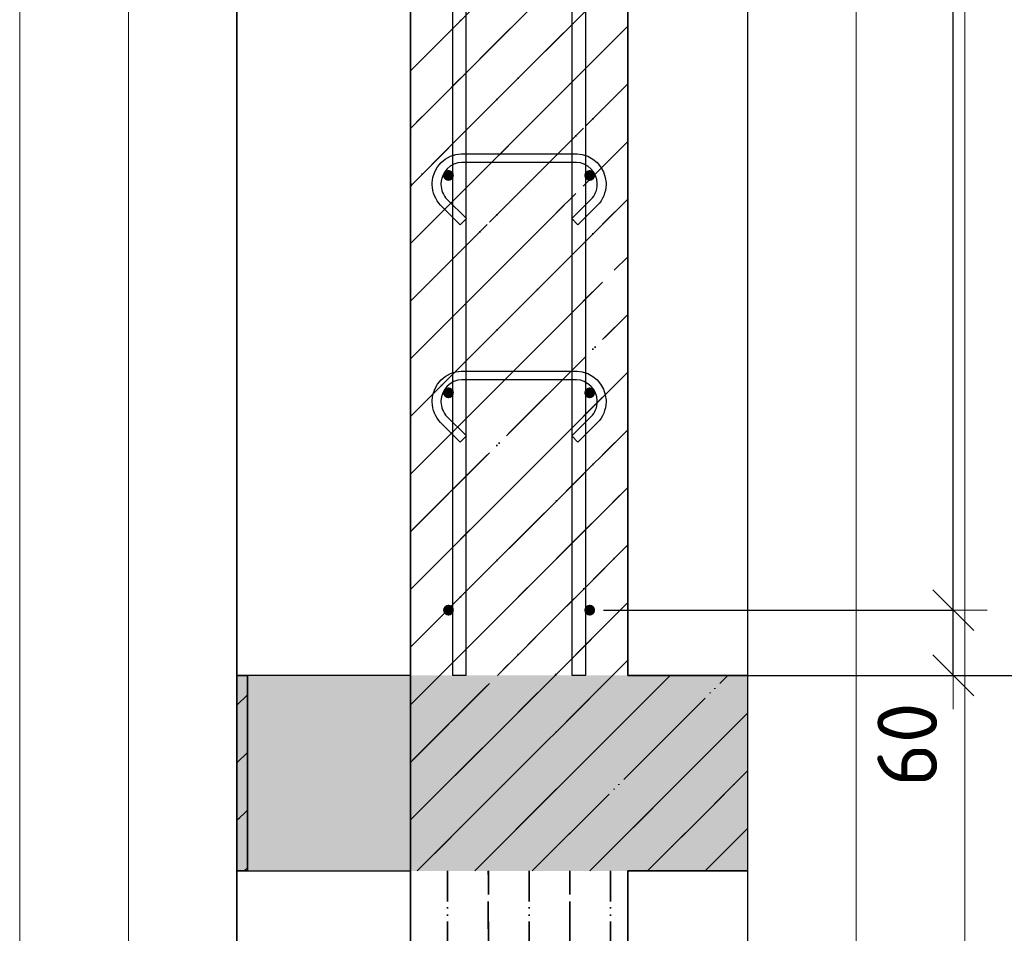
# Model space of a CAD drawing. Header units: millimetres. Extents: x -3026 to 47325, y -2839 to 55854.
# Tile 49 of 130: x 21806 to 22712, y 43964 to 44805. Entities that reach past the tile are written whole.
import ezdxf

# ---------------------------------------------------------------- set-up
doc = ezdxf.new("R2010")
doc.units = ezdxf.units.MM
doc.header["$PDMODE"] = 65
doc.linetypes.add('______11', pattern=[125, 100, -12.5, 0, -12.5])
doc.linetypes.add('______5', pattern=[275, 200, -25, 25, -25])
for name, color, linetype, lineweight in [('Standard', 7, 'Continuous', 25), ('Арм.стержн. вертикальными 1', 22, 'Continuous', 35), ('Арм.стержн.горизонт. 1', 180, 'Continuous', 35), ('Перекрытие_ общее', 7, 'Continuous', 35), ('Размерная линия_ общее', 7, 'Continuous', 13)]:
    doc.layers.add(name, color=color, linetype=linetype, lineweight=lineweight)
doc.layers.add('Арм.стержн.Стяжки', color=7, linetype='Continuous', lineweight=35, true_color=0x501e0f)
doc.styles.add('ISOCPEUR', font='ISOCPEUR')
doc.dimstyles.new('DIMSTYLE_3', dxfattribs={"dimtxt": 55, "dimasz": 62.5, "dimexe": 0, "dimexo": 0, "dimgap": 27.5, "dimtad": 2, "dimdec": 0, "dimrnd": 5, "dimzin": 12, "dimdsep": 46, "dimtxsty": 'ISOCPEUR', "dimblk1": 'ALL_ML_STRICH', "dimblk2": 'ALL_ML_STRICH', "dimsah": 1, "dimcen": 0, "dimclrd": 7, "dimclre": 256, "dimclrt": 7, "dimadec": 0, "dimazin": 0, "dimtfac": 1, "dimtdec": 0, "dimtix": 1, "dimtmove": 2, "dimatfit": 3, "dimfxl": 0, "dimtzin": 0, "dimlwd": 0, "dimlwe": -3, "dimarcsym": 0})
doc.dimstyles.new('DIMSTYLE_8', dxfattribs={"dimtxt": 55, "dimasz": 62.5, "dimexe": 0, "dimexo": 0, "dimgap": 27.5, "dimtad": 2, "dimdec": 0, "dimrnd": 5, "dimzin": 12, "dimdsep": 46, "dimtxsty": 'ISOCPEUR', "dimblk1": 'ALL_ML_STRICH', "dimblk2": 'ALL_ML_STRICH', "dimsah": 1, "dimcen": 0, "dimclrd": 7, "dimclre": 256, "dimclrt": 7, "dimadec": 0, "dimazin": 0, "dimtfac": 1, "dimtdec": 0, "dimtix": 1, "dimtmove": 2, "dimatfit": 3, "dimfxl": 0, "dimtvp": 1.2, "dimtzin": 0, "dimlwd": 0, "dimlwe": -3, "dimarcsym": 0})
pattern_1 = [(45, (0, 0), (-53.03301, 53.03301), [100, -12.5, 0, -12.5]), (45, (-26.52, 26.52), (-53.03301, 53.03301), [200, -25, 25, -25])]

# ---------------------------------------------------------------- blocks, each defined once
blk = doc.blocks.new('ALL_ML_STRICH')
at = {"color": 0, "linetype": 'ByBlock', "lineweight": -2}
for p, q in [((0, -0.5), (0, 0.5)), ((-0.3, -0.3), (0.3, 0.3)), ((-1, 0), (0.5, 0))]:
    blk.add_line(p, q, dxfattribs=at)
blk = doc.blocks.new('*D144')
at = {"layer": 'DEFPOINTS', "color": 7, "linetype": 'Continuous', "lineweight": 13, "transparency": 33554687}
for p in [(22454.79, 47321.56), (22483.45, 44201.56), (22862.74, 44201.56)]:
    blk.add_point(p, dxfattribs=at)
at = {"layer": 'Размерная линия_ общее', "color": 253, "linetype": 'Continuous', "lineweight": -2, "true_color": 0xa0a0a0, "transparency": 33554687}
for p, q in [((22474.79, 47321.56), (22862.74, 47321.56)), ((22503.45, 44201.56), (22862.74, 44201.56))]:
    blk.add_line(p, q, dxfattribs=at)
at = {"layer": 'Размерная линия_ общее', "color": 7, "linetype": 'Continuous', "lineweight": -2, "transparency": 33554687}
blk.add_line((22862.74, 44201.56), (22862.74, 47321.56), dxfattribs=at)
at = {"layer": 'Размерная линия_ общее', "color": 7, "linetype": 'Continuous', "lineweight": 13, "transparency": 33554687, "xscale": 62.5, "yscale": 62.5, "zscale": 62.5}
for p, rotation in [((22862.74, 47321.56), 90), ((22862.74, 44201.56), 270)]:
    blk.add_blockref('ALL_ML_STRICH', p, dxfattribs=dict(at, rotation=rotation))
at = {"layer": 'Размерная линия_ общее', "color": 7, "linetype": 'Continuous', "lineweight": 13, "transparency": 33554687, "insert": (22820.24, 45769.81), "char_height": 55, "width": 220, "attachment_point": 5, "rotation": 90, "style": 'ISOCPEUR'}
blk.add_mtext('\\A1;{3120}', dxfattribs=at)
blk = doc.blocks.new('*D149')
at = {"layer": 'DEFPOINTS', "color": 7, "linetype": 'Continuous', "lineweight": 13, "transparency": 33554687}
for p in [(22323.58, 44261.56), (22381.39, 44201.56), (22665.51, 44201.56)]:
    blk.add_point(p, dxfattribs=at)
at = {"layer": 'Размерная линия_ общее', "color": 253, "linetype": 'Continuous', "lineweight": -2, "true_color": 0xa0a0a0, "transparency": 33554687}
for p, q in [((22343.58, 44261.56), (22665.51, 44261.56)), ((22401.39, 44201.56), (22665.51, 44201.56))]:
    blk.add_line(p, q, dxfattribs=at)
at = {"layer": 'Размерная линия_ общее', "color": 7, "linetype": 'Continuous', "lineweight": -2, "transparency": 33554687}
blk.add_line((22665.51, 44201.56), (22665.51, 44261.56), dxfattribs=at)
at = {"layer": 'Размерная линия_ общее', "color": 7, "linetype": 'Continuous', "lineweight": 13, "transparency": 33554687, "xscale": 62.5, "yscale": 62.5, "zscale": 62.5}
for p, rotation in [((22665.51, 44261.56), 90), ((22665.51, 44201.56), 270)]:
    blk.add_blockref('ALL_ML_STRICH', p, dxfattribs=dict(at, rotation=rotation))
at = {"layer": 'Размерная линия_ общее', "color": 7, "linetype": 'Continuous', "lineweight": 13, "transparency": 33554687, "insert": (22623.09, 44137.97), "char_height": 55, "width": 110, "attachment_point": 5, "rotation": 90, "style": 'ISOCPEUR'}
blk.add_mtext('\\A1;{60}', dxfattribs=at)
blk = doc.blocks.new('*D150')
at = {"layer": 'DEFPOINTS', "color": 7, "linetype": 'Continuous', "lineweight": 13, "transparency": 33554687}
for p in [(22323.58, 47261.56), (22323.58, 44261.56), (22665.51, 44261.56)]:
    blk.add_point(p, dxfattribs=at)
at = {"layer": 'Размерная линия_ общее', "color": 253, "linetype": 'Continuous', "lineweight": -2, "true_color": 0xa0a0a0, "transparency": 33554687}
for p, q in [((22343.58, 47261.56), (22665.51, 47261.56)), ((22343.58, 44261.56), (22665.51, 44261.56))]:
    blk.add_line(p, q, dxfattribs=at)
at = {"layer": 'Размерная линия_ общее', "color": 7, "linetype": 'Continuous', "lineweight": -2, "transparency": 33554687}
blk.add_line((22665.51, 44261.56), (22665.51, 47261.56), dxfattribs=at)
at = {"layer": 'Размерная линия_ общее', "color": 7, "linetype": 'Continuous', "lineweight": 13, "transparency": 33554687, "xscale": 62.5, "yscale": 62.5, "zscale": 62.5}
for p, rotation in [((22665.51, 47261.56), 90), ((22665.51, 44261.56), 270)]:
    blk.add_blockref('ALL_ML_STRICH', p, dxfattribs=dict(at, rotation=rotation))
at = {"layer": 'Размерная линия_ общее', "color": 7, "linetype": 'Continuous', "lineweight": 13, "transparency": 33554687, "insert": (22595.51, 45576.56), "char_height": 55, "width": 2.75, "attachment_point": 1, "rotation": 90, "line_spacing_factor": 0.60241, "style": 'ISOCPEUR'}
blk.add_mtext('\\W0.91;15х200=3000', dxfattribs=at)

msp = doc.modelspace()

# ---------------------------------------------------------------- hatches: boundary and pattern name
at = {"layer": 'Standard', "linetype": 'Continuous', "lineweight": 35, "true_color": 0xababab, "transparency": 33554687}
h = msp.add_hatch(dxfattribs=at)
h.set_pattern_fill('__________541', color=253, scale=25, angle=135, style=0, pattern_type=2)
h.set_pattern_definition([(225, (0, 0), (53.03301, -53.03301), [100, -12.5, 0, -12.5]), (225, (26.52, -26.52), (53.03301, -53.03301), [200, -25, 25, -25])])
h.paths.add_polyline_path([(22365.85, 47321.56), (22165.85, 47321.56), (22165.85, 44201.56), (22365.85, 44201.56)], flags=0)
at = {"layer": 'Standard', "linetype": 'Continuous', "lineweight": 13, "transparency": 33554687}
h = msp.add_hatch(dxfattribs=at)
h.set_pattern_fill('__________539', scale=25, style=0, pattern_type=2)
h.set_pattern_definition(pattern_1)
h.paths.add_polyline_path([(22015.85, 44021.56), (22015.85, 44201.56), (22006.2, 44201.56), (22006.2, 44021.56)], flags=0)
for points in [[(22015.85, 44021.56), (22015.85, 44201.56), (22006.2, 44201.56), (22006.2, 44021.56)], [(22165.85, 44201.56), (22165.85, 44021.56), (22476.2, 44021.56), (22476.2, 44201.56)]]:
    msp.add_hatch(color=9, dxfattribs=at).paths.add_polyline_path(points)
h = msp.add_hatch(dxfattribs=at)
h.set_pattern_fill('__________539', scale=25, style=0, pattern_type=2)
h.set_pattern_definition(pattern_1)
h.paths.add_polyline_path([(22165.85, 44201.56), (22165.85, 44021.56), (22476.2, 44021.56), (22476.2, 44201.56)], flags=0)
at = {"layer": 'Standard', "linetype": 'Continuous', "lineweight": 35, "true_color": 0xababab, "transparency": 33554687}
h = msp.add_hatch(dxfattribs=at)
h.set_pattern_fill('__________541', color=253, scale=25, style=0, pattern_type=2)
h.set_pattern_definition([(90, (0, 0), (-75, 5e-15), [100, -12.5, 0, -12.5]), (90, (-37.5, 5e-15), (-75, 5e-15), [200, -25, 25, -25])])
h.paths.add_polyline_path([(22365.85, 44021.56), (22165.85, 44021.56), (22165.85, 43743.37), (22365.85, 43743.37)], flags=0)
at = {"layer": 'Арм.стержн.горизонт. 1', "linetype": 'Continuous', "lineweight": 50, "transparency": 33554687}
for points in [[(22205.85, 44661.56), (22205.47, 44663.47), (22204.39, 44665.1), (22202.77, 44666.18), (22200.85, 44666.56), (22198.94, 44666.18), (22197.32, 44665.1), (22196.23, 44663.47), (22195.85, 44661.56), (22196.23, 44659.65), (22197.32, 44658.03), (22198.94, 44656.94), (22200.85, 44656.56), (22202.77, 44656.94), (22204.39, 44658.03), (22205.47, 44659.65)], [(22335.85, 44661.56), (22335.47, 44663.47), (22334.39, 44665.1), (22332.77, 44666.18), (22330.85, 44666.56), (22328.94, 44666.18), (22327.32, 44665.1), (22326.23, 44663.47), (22325.85, 44661.56), (22326.23, 44659.65), (22327.32, 44658.03), (22328.94, 44656.94), (22330.85, 44656.56), (22332.77, 44656.94), (22334.39, 44658.03), (22335.47, 44659.65)], [(22205.85, 44461.56), (22205.47, 44463.47), (22204.39, 44465.1), (22202.77, 44466.18), (22200.85, 44466.56), (22198.94, 44466.18), (22197.32, 44465.1), (22196.23, 44463.47), (22195.85, 44461.56), (22196.23, 44459.65), (22197.32, 44458.03), (22198.94, 44456.94), (22200.85, 44456.56), (22202.77, 44456.94), (22204.39, 44458.03), (22205.47, 44459.65)], [(22335.85, 44461.56), (22335.47, 44463.47), (22334.39, 44465.1), (22332.77, 44466.18), (22330.85, 44466.56), (22328.94, 44466.18), (22327.32, 44465.1), (22326.23, 44463.47), (22325.85, 44461.56), (22326.23, 44459.65), (22327.32, 44458.03), (22328.94, 44456.94), (22330.85, 44456.56), (22332.77, 44456.94), (22334.39, 44458.03), (22335.47, 44459.65)], [(22205.85, 44261.56), (22205.47, 44263.47), (22204.39, 44265.1), (22202.77, 44266.18), (22200.85, 44266.56), (22198.94, 44266.18), (22197.32, 44265.1), (22196.23, 44263.47), (22195.85, 44261.56), (22196.23, 44259.65), (22197.32, 44258.03), (22198.94, 44256.94), (22200.85, 44256.56), (22202.77, 44256.94), (22204.39, 44258.03), (22205.47, 44259.65)], [(22335.85, 44261.56), (22335.47, 44263.47), (22334.39, 44265.1), (22332.77, 44266.18), (22330.85, 44266.56), (22328.94, 44266.18), (22327.32, 44265.1), (22326.23, 44263.47), (22325.85, 44261.56), (22326.23, 44259.65), (22327.32, 44258.03), (22328.94, 44256.94), (22330.85, 44256.56), (22332.77, 44256.94), (22334.39, 44258.03), (22335.47, 44259.65)]]:
    msp.add_hatch(color=4, dxfattribs=at).paths.add_polyline_path(points)
at = {"layer": 'Перекрытие_ общее', "linetype": 'Continuous', "lineweight": 25, "true_color": 0xe0e0e0, "transparency": 33554687}
msp.add_hatch(color=254, dxfattribs=at).paths.add_polyline_path([(22015.85, 44021.56), (22165.85, 44021.56), (22165.85, 44201.56), (22015.85, 44201.56)])
msp.add_hatch(color=254, dxfattribs=at).paths.add_polyline_path([(22015.85, 44021.56), (22165.85, 44021.56), (22165.85, 44201.56), (22015.85, 44201.56)])

# ---------------------------------------------------------------- linework, layer by layer
at = {"layer": 'Standard', "color": 52, "linetype": 'Continuous', "lineweight": 13, "transparency": 33554687}
for p, q in [((22006.2, 48630.76), (22006.2, 43743.37)), ((22006.2, 43743.37), (22006.2, 48630.76)), ((22476.2, 48630.76), (22476.2, 43743.37)), ((22476.2, 48630.76), (22476.2, 43743.37))]:
    msp.add_line(p, q, dxfattribs=at)
at = {"layer": 'Standard', "color": 52, "linetype": 'Continuous', "lineweight": -3, "transparency": 33554687}
for p, q in [((22006.2, 48630.76), (22006.2, 43743.37)), ((22006.2, 43743.37), (22006.2, 48630.76)), ((22476.2, 48630.76), (22476.2, 43743.37)), ((22476.2, 48630.76), (22476.2, 43743.37))]:
    msp.add_line(p, q, dxfattribs=at)
at = {"layer": 'Standard', "color": 7, "linetype": 'Continuous', "lineweight": 35, "transparency": 33554687}
for p, q in [((22165.85, 47321.56), (22165.85, 44201.56)), ((22165.85, 47321.56), (22165.85, 44201.56)), ((22365.85, 44201.56), (22365.85, 47321.56)), ((22365.85, 44201.56), (22365.85, 47321.56)), ((22015.85, 44201.56), (22006.2, 44201.56)), ((22015.85, 44201.56), (22006.2, 44201.56)), ((22015.85, 44021.56), (22015.85, 44201.56)), ((22015.85, 44021.56), (22015.85, 44201.56)), ((22165.85, 44201.56), (22165.85, 44021.56)), ((22165.85, 44201.56), (22165.85, 44021.56)), ((22476.2, 44201.56), (22365.85, 44201.56)), ((22476.2, 44201.56), (22365.85, 44201.56)), ((22006.2, 44021.56), (22015.85, 44021.56)), ((22006.2, 44021.56), (22015.85, 44021.56)), ((22165.85, 44021.56), (22165.85, 43743.37)), ((22165.85, 44021.56), (22165.85, 43743.37)), ((22365.85, 43743.37), (22365.85, 44021.56)), ((22365.85, 44021.56), (22476.2, 44021.56)), ((22365.85, 43743.37), (22365.85, 44021.56)), ((22365.85, 44021.56), (22476.2, 44021.56))]:
    msp.add_line(p, q, dxfattribs=at)
at = {"layer": 'Standard', "color": 253, "linetype": '______11', "lineweight": 35, "true_color": 0xababab, "transparency": 33554687}
for p, q in [((22165.85, 44757.92), (22365.85, 44957.92)), ((22165.85, 44651.85), (22365.85, 44851.85)), ((22165.85, 44545.78), (22365.85, 44745.78)), ((22165.85, 44439.72), (22365.85, 44639.72)), ((22165.85, 44333.65), (22365.85, 44533.65)), ((22165.85, 44227.59), (22365.85, 44427.59)), ((22245.89, 44201.56), (22365.85, 44321.52)), ((22351.96, 44201.56), (22365.85, 44215.45)), ((22200, 43743.37), (22200, 44021.56)), ((22275, 43743.37), (22275, 44021.56)), ((22350, 43743.37), (22350, 44021.56))]:
    msp.add_line(p, q, dxfattribs=at)
at = {"layer": 'Standard', "color": 253, "linetype": '______5', "lineweight": 35, "true_color": 0xababab, "transparency": 33554687}
for p, q in [((22165.85, 44704.88), (22365.85, 44904.88)), ((22165.85, 44598.82), (22365.85, 44798.82)), ((22165.85, 44492.75), (22365.85, 44692.75)), ((22165.85, 44386.69), (22365.85, 44586.69)), ((22165.85, 44280.62), (22365.85, 44480.62)), ((22192.86, 44201.56), (22365.85, 44374.55)), ((22298.93, 44201.56), (22365.85, 44268.49)), ((22237.5, 43743.37), (22237.5, 44021.56)), ((22312.5, 43743.37), (22312.5, 44021.56))]:
    msp.add_line(p, q, dxfattribs=at)
at = {"layer": 'Standard', "color": 7, "linetype": 'Continuous', "lineweight": 25, "transparency": 33554687}
for p, q in [((22006.2, 44251.56), (22006.2, 43971.56)), ((22006.2, 44251.56), (22006.2, 43971.56)), ((22476.2, 44251.56), (22476.2, 43971.56)), ((22476.2, 44251.56), (22476.2, 43971.56))]:
    msp.add_line(p, q, dxfattribs=at)
at = {"layer": 'Standard', "color": 253, "linetype": '______11', "lineweight": 13, "true_color": 0xababab, "transparency": 33554687}
for p, q in [((22165.85, 44121.52), (22245.9, 44201.56)), ((22171.96, 44021.56), (22351.96, 44201.56)), ((22278.03, 44021.56), (22458.03, 44201.56)), ((22006.2, 44174), (22015.85, 44183.65)), ((22384.09, 44021.56), (22476.2, 44113.67)), ((22006.2, 44067.93), (22015.85, 44077.59))]:
    msp.add_line(p, q, dxfattribs=at)
at = {"layer": 'Standard', "color": 253, "linetype": '______5', "lineweight": 13, "true_color": 0xababab, "transparency": 33554687}
for p, q in [((22165.85, 44174.55), (22192.86, 44201.56)), ((22165.85, 44068.49), (22298.93, 44201.56)), ((22224.99, 44021.56), (22404.99, 44201.56)), ((22331.06, 44021.56), (22476.2, 44166.7)), ((22006.2, 44120.97), (22015.85, 44130.62)), ((22437.13, 44021.56), (22476.2, 44060.64)), ((22012.86, 44021.56), (22015.85, 44024.55))]:
    msp.add_line(p, q, dxfattribs=at)
at = {"layer": 'Standard', "color": 7, "linetype": 'Continuous', "lineweight": 13, "transparency": 33554687}
for points in [[(21806.2, 43543.37), (22676.2, 43543.37), (22676.2, 48830.76), (21806.2, 48830.76), (21806.2, 43543.37)], [(21906.2, 43643.37), (22576.2, 43643.37), (22576.2, 48730.76), (21906.2, 48730.76), (21906.2, 43643.37)]]:
    msp.add_lwpolyline(points, dxfattribs=at)
at = {"layer": 'Арм.стержн. вертикальными 1', "color": 34, "linetype": 'Continuous', "lineweight": 25, "transparency": 33554687}
for points in [[(22204.85, 44201.56), (22204.85, 48501.56), (22216.85, 48501.56), (22216.85, 44201.56), (22204.85, 44201.56)], [(22204.85, 44201.56), (22204.85, 48501.56), (22216.85, 48501.56), (22216.85, 44201.56), (22204.85, 44201.56)], [(22204.85, 44201.56), (22204.85, 48501.56), (22216.85, 48501.56), (22216.85, 44201.56), (22204.85, 44201.56)], [(22314.85, 44201.56), (22314.85, 48501.56), (22326.85, 48501.56), (22326.85, 44201.56), (22314.85, 44201.56)], [(22314.85, 44201.56), (22314.85, 48501.56), (22326.85, 48501.56), (22326.85, 44201.56), (22314.85, 44201.56)], [(22314.85, 44201.56), (22314.85, 48501.56), (22326.85, 48501.56), (22326.85, 44201.56), (22314.85, 44201.56)]]:
    msp.add_lwpolyline(points, dxfattribs=at)
at = {"layer": 'Арм.стержн.горизонт. 1', "color": 52, "linetype": 'Continuous', "lineweight": 25, "transparency": 33554687}
for p, q in [((22165.85, 44201.56), (22165.85, 44201.56)), ((22365.85, 44201.56), (22365.85, 44201.56))]:
    msp.add_line(p, q, dxfattribs=at)
at = {"layer": 'Арм.стержн.Стяжки', "color": 40, "linetype": 'Continuous', "lineweight": 25, "transparency": 33554687}
for points in [[(22211.64, 44616.17), (22193.58, 44634.23), (22191.93, 44636.14), (22190.4, 44638.26), (22189.07, 44640.51), (22187.98, 44642.84), (22187.11, 44645.27), (22186.45, 44647.8), (22186.03, 44650.38), (22185.85, 44652.9), (22185.85, 44654.88), (22186.53, 44659.76), (22188.21, 44664.84), (22190.83, 44669.52), (22194.04, 44673.37), (22197.89, 44676.59), (22202.57, 44679.21), (22207.65, 44680.88), (22212.53, 44681.56), (22319.18, 44681.56), (22324.06, 44680.88), (22329.14, 44679.21), (22333.81, 44676.59), (22337.66, 44673.37), (22340.88, 44669.52), (22343.5, 44664.84), (22345.17, 44659.76), (22345.85, 44654.88), (22345.85, 44652.9), (22345.68, 44650.38), (22345.26, 44647.8), (22344.6, 44645.27), (22343.73, 44642.84), (22342.63, 44640.51), (22341.31, 44638.26), (22339.78, 44636.14), (22338.12, 44634.23), (22320.06, 44616.17), (22314.41, 44621.83), (22332.27, 44639.69), (22333.5, 44641.11), (22334.6, 44642.63), (22335.55, 44644.25), (22336.33, 44645.91), (22336.95, 44647.64), (22337.42, 44649.45), (22337.72, 44651.3), (22337.85, 44653.18), (22337.85, 44654.33), (22337.35, 44657.95), (22336.14, 44661.61), (22334.26, 44664.96), (22331.98, 44667.69), (22329.25, 44669.97), (22325.9, 44671.85), (22322.24, 44673.06), (22318.62, 44673.56), (22213.08, 44673.56), (22209.47, 44673.06), (22205.81, 44671.85), (22202.45, 44669.97), (22199.72, 44667.69), (22197.44, 44664.96), (22195.56, 44661.61), (22194.36, 44657.95), (22193.85, 44654.33), (22193.85, 44653.18), (22193.99, 44651.3), (22194.29, 44649.45), (22194.76, 44647.64), (22195.38, 44645.91), (22196.16, 44644.25), (22197.11, 44642.63), (22198.21, 44641.11), (22199.44, 44639.69), (22217.3, 44621.83), (22211.64, 44616.17)], [(22211.64, 44416.17), (22193.58, 44434.23), (22191.93, 44436.14), (22190.4, 44438.26), (22189.07, 44440.51), (22187.98, 44442.84), (22187.11, 44445.27), (22186.45, 44447.8), (22186.03, 44450.38), (22185.85, 44452.9), (22185.85, 44454.88), (22186.53, 44459.76), (22188.21, 44464.84), (22190.83, 44469.52), (22194.04, 44473.37), (22197.89, 44476.59), (22202.57, 44479.21), (22207.65, 44480.88), (22212.53, 44481.56), (22319.18, 44481.56), (22324.06, 44480.88), (22329.14, 44479.21), (22333.81, 44476.59), (22337.66, 44473.37), (22340.88, 44469.52), (22343.5, 44464.84), (22345.17, 44459.76), (22345.85, 44454.88), (22345.85, 44452.9), (22345.68, 44450.38), (22345.26, 44447.8), (22344.6, 44445.27), (22343.73, 44442.84), (22342.63, 44440.51), (22341.31, 44438.26), (22339.78, 44436.14), (22338.12, 44434.23), (22320.06, 44416.17), (22314.41, 44421.83), (22332.27, 44439.69), (22333.5, 44441.11), (22334.6, 44442.63), (22335.55, 44444.25), (22336.33, 44445.91), (22336.95, 44447.64), (22337.42, 44449.45), (22337.72, 44451.3), (22337.85, 44453.18), (22337.85, 44454.33), (22337.35, 44457.95), (22336.14, 44461.61), (22334.26, 44464.96), (22331.98, 44467.69), (22329.25, 44469.97), (22325.9, 44471.85), (22322.24, 44473.06), (22318.62, 44473.56), (22213.08, 44473.56), (22209.47, 44473.06), (22205.81, 44471.85), (22202.45, 44469.97), (22199.72, 44467.69), (22197.44, 44464.96), (22195.56, 44461.61), (22194.36, 44457.95), (22193.85, 44454.33), (22193.85, 44453.18), (22193.99, 44451.3), (22194.29, 44449.45), (22194.76, 44447.64), (22195.38, 44445.91), (22196.16, 44444.25), (22197.11, 44442.63), (22198.21, 44441.11), (22199.44, 44439.69), (22217.3, 44421.83), (22211.64, 44416.17)]]:
    msp.add_lwpolyline(points, dxfattribs=at)
at = {"layer": 'Перекрытие_ общее', "color": 7, "linetype": 'Continuous', "lineweight": 25, "transparency": 33554687}
for p, q in [((22165.85, 44201.56), (22015.85, 44201.56)), ((22165.85, 44201.56), (22015.85, 44201.56)), ((22015.85, 44021.56), (22165.85, 44021.56)), ((22015.85, 44021.56), (22165.85, 44021.56))]:
    msp.add_line(p, q, dxfattribs=at)

# ---------------------------------------------------------------- dimensions: what is measured, and where the dimension line sits
at = {"layer": 'Размерная линия_ общее', "color": 7, "linetype": 'Continuous', "lineweight": 13, "transparency": 33554687}
for base, p1, p2, dimstyle, picture, middle in [((22862.74, 47321.56), (22503.45, 44201.56), (22474.79, 47321.56), 'DIMSTYLE_3', '*D144', (22820.24, 45769.81)), ((22665.51, 44261.56), (22401.39, 44201.56), (22343.58, 44261.56), 'DIMSTYLE_8', '*D149', (22623.09, 44137.97))]:
    dim = msp.add_linear_dim(base=base, p1=p1, p2=p2, angle=90, dimstyle=dimstyle, override={"dimpost": '<>', "dimclrd": 7, "dimclre": 253, "dimclrt": 7, "dimlwd": 0, "dimlwe": 65533}, dxfattribs=at)
    dim.commit()
    dim.dimension.update_dxf_attribs({"geometry": picture, "text_midpoint": middle, "dimtype": 160})
dim = msp.add_linear_dim(base=(22665.51, 47261.56), p1=(22343.58, 44261.56), p2=(22343.58, 47261.56), angle=90, text='\\W0.91;15х200=3000', dimstyle='DIMSTYLE_3', override={"dimpost": '<>', "dimclrd": 7, "dimclre": 253, "dimclrt": 7, "dimlwd": 0, "dimlwe": 65533}, dxfattribs=at)
dim.commit()
dim.dimension.update_dxf_attribs({"geometry": '*D150', "text_midpoint": (22638.01, 45761.56), "dimtype": 160})

doc.saveas('drawing.dxf')
